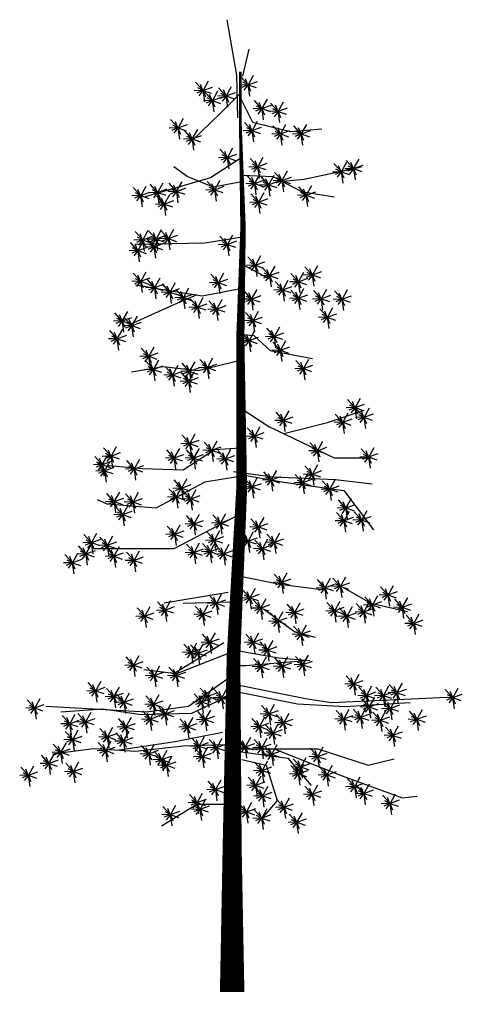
# Model space of a CAD drawing. Extents: x 36.63 to 40.53, y 36.89 to 45.58.
import ezdxf

# ---------------------------------------------------------------- set-up
doc = ezdxf.new("R2010")
doc.units = 0
doc.header["$MEASUREMENT"] = 0
doc.layers.get('0').update_dxf_attribs({"color": 1, "linetype": 'CONTINUOUS'})

# ---------------------------------------------------------------- blocks, each defined once
blk = doc.blocks.new('PINE', base_point=(834.39, 522.08))
for p, q in [((834.46, 521.96), (836.47, 525.58)), ((834.38, 522.07), (831.22, 521.96)), ((834.47, 522.02), (831.68, 525.08)), ((834.4, 522.02), (832.15, 521.09)), ((834.39, 522.08), (832.5, 523.01)), ((834.41, 522.02), (832.93, 520.09)), ((834.4, 522.04), (833.47, 524.29)), ((834.37, 522.01), (834.96, 517.91)), ((834.41, 522.07), (837.94, 523.34)), ((834.41, 522.06), (837.45, 521.02)), ((834.42, 522.03), (835.35, 519.78))]:
    blk.add_line(p, q)

msp = doc.modelspace()

# ---------------------------------------------------------------- linework, layer by layer
for p, q in [((38.4538, 45.5814), (38.5398, 45.0916)), ((38.595, 45.0818), (38.6529, 45.32)), ((38.5398, 45.0916), (38.5497, 44.7163)), ((38.5737, 44.9296), (38.3937, 44.7496)), ((38.5737, 44.8936), (38.6817, 44.6776)), ((38.3937, 44.7496), (38.1417, 44.5096)), ((38.6817, 44.6776), (39.0177, 44.5936)), ((39.0177, 44.5936), (39.2937, 44.6176)), ((38.5857, 44.3656), (38.3097, 44.1856)), ((38.1057, 44.1976), (37.9857, 44.2816)), ((39.1377, 44.1736), (39.6417, 44.2816)), ((38.3097, 44.1856), (37.7337, 44.0176)), ((38.3337, 44.1016), (38.1057, 44.1976)), ((38.5857, 44.2096), (38.8617, 44.1976)), ((38.8617, 44.1976), (39.1137, 44.0656)), ((38.8857, 44.1496), (39.1377, 44.1736)), ((38.5857, 44.1496), (38.3337, 44.1016)), ((39.1137, 44.0656), (39.4017, 44.0176)), ((38.5737, 43.6576), (38.2617, 43.6096)), ((38.2617, 43.6096), (37.6497, 43.5976)), ((38.5977, 43.4176), (38.8257, 43.2976)), ((37.9977, 43.1776), (37.6497, 43.2376)), ((38.5617, 43.2016), (38.2377, 43.1416)), ((38.1897, 43.1536), (37.9737, 43.0576)), ((38.2377, 43.1416), (37.9977, 43.1776)), ((37.9737, 43.0576), (37.6017, 42.8896)), ((38.5497, 42.8056), (38.6937, 42.7936)), ((38.6937, 42.7936), (38.8377, 42.6616)), ((38.8377, 42.6616), (39.2097, 42.5896)), ((37.8897, 42.5176), (37.6137, 42.4696)), ((38.2017, 42.4816), (37.8897, 42.5176)), ((38.5497, 42.5656), (38.2017, 42.4816)), ((38.5857, 42.1456), (38.8257, 41.9896)), ((39.3417, 42.0256), (39.6657, 42.1336)), ((38.8257, 41.9896), (39.4017, 41.7136)), ((38.9577, 41.9296), (39.3417, 42.0256)), ((38.3457, 41.7856), (38.0697, 41.6056)), ((38.5737, 41.7976), (38.3457, 41.7856)), ((37.7097, 41.6176), (37.4097, 41.6416)), ((39.4017, 41.7136), (39.7257, 41.7136)), ((38.0697, 41.6056), (37.7097, 41.6176)), ((38.5137, 41.5936), (38.8617, 41.5456)), ((38.5617, 41.5696), (38.9577, 41.4976)), ((38.2617, 41.4976), (37.8297, 41.2696)), ((38.5497, 41.5456), (38.2617, 41.4976)), ((38.8617, 41.5456), (39.4137, 41.5216)), ((38.9577, 41.4976), (39.4857, 41.4256)), ((39.4137, 41.5216), (39.7377, 41.4856)), ((39.4857, 41.4256), (39.7497, 41.0776)), ((37.3977, 41.3056), (37.3137, 41.3416)), ((37.8297, 41.2696), (37.3977, 41.3056)), ((38.5617, 41.2096), (37.9857, 40.9096)), ((37.9857, 40.9096), (37.2777, 40.9096)), ((38.5737, 40.6696), (38.9217, 40.5976)), ((38.9217, 40.5976), (39.3177, 40.5496)), ((38.4657, 40.5256), (37.9017, 40.4296)), ((39.4737, 40.5736), (39.7257, 40.4296)), ((38.0697, 40.4296), (38.4897, 40.4416)), ((39.7257, 40.4296), (40.0497, 40.3576)), ((38.7777, 40.3816), (39.0537, 40.1776)), ((39.0537, 40.1776), (39.2337, 40.1296)), ((38.4297, 40.0816), (37.9857, 39.8056)), ((38.4657, 39.9856), (38.0097, 39.8056)), ((38.5617, 40.0096), (38.9097, 39.9496)), ((39.1857, 39.9256), (38.6217, 39.8776)), ((38.9097, 39.9496), (39.1857, 39.9256)), ((38.0097, 39.8056), (37.7217, 39.8416)), ((38.6217, 39.8776), (38.5257, 39.8776)), ((38.5126, 39.7973), (38.1177, 39.5176)), ((38.5377, 39.6496), (39.0777, 39.5416)), ((38.5497, 39.7096), (39.1497, 39.5896)), ((38.5017, 39.6256), (38.1417, 39.4576)), ((39.1497, 39.5896), (39.3777, 39.5536)), ((39.3777, 39.5536), (40.3977, 39.6016)), ((39.4977, 39.5176), (40.0737, 39.5536)), ((37.7457, 39.4696), (36.8577, 39.5176)), ((37.3617, 39.4936), (36.9897, 39.4696)), ((37.6977, 39.4456), (37.3617, 39.4936)), ((38.1177, 39.5176), (37.7457, 39.4696)), ((39.0777, 39.5416), (39.4977, 39.5176)), ((38.1417, 39.4576), (37.6977, 39.4456)), ((38.4177, 39.2896), (37.9977, 39.2056)), ((37.9977, 39.2056), (37.5057, 39.1336)), ((37.2777, 39.1456), (36.9177, 39.0976)), ((37.6497, 39.1216), (37.2777, 39.1456)), ((38.0697, 39.1696), (37.6497, 39.1216)), ((38.4537, 39.1816), (38.0697, 39.1696)), ((38.5377, 39.1456), (39.2577, 39.1456)), ((38.5617, 39.1216), (38.9937, 39.0616)), ((38.8737, 39.1456), (39.4737, 38.9056)), ((39.2577, 39.1456), (39.7017, 39.0016)), ((38.5857, 39.0496), (38.8017, 39.0016)), ((38.9937, 39.0616), (39.1977, 38.8216)), ((39.7017, 39.0016), (39.9325, 39.0574)), ((38.8017, 39.0016), (38.8977, 38.6896)), ((39.4737, 38.9056), (40.0017, 38.7136)), ((38.8977, 38.6896), (38.7657, 38.5336)), ((40.0017, 38.7136), (40.1337, 38.7256)), ((38.1897, 38.6536), (37.8777, 38.4616)), ((38.4417, 38.6536), (38.1897, 38.6536))]:
    msp.add_line(p, q)
msp.add_lwpolyline([(38.5017, 36.9976, 0.216, 0.168, 0), (38.5017, 38.2696, 0.168, 0.12, 0), (38.5137, 39.9616, 0.12, 0.096, 0), (38.5857, 41.4376, 0.096, 0.072, 0), (38.5737, 42.7696, 0.072, 0.048, 0), (38.5977, 43.7416, 0.048, 0.024, 0), (38.5737, 44.6776, 0.024, 0.024, 0), (38.5737, 45.1216, 0.024, 0.024, 0)], format="xyseb")

# ---------------------------------------------------------------- block references
at = {"xscale": 0.024, "yscale": 0.024, "zscale": 0.024}
for p in [(38.244, 44.9568), (38.6409, 45.007), (38.3253, 44.8683), (38.4472, 44.909), (38.7628, 44.7966), (38.9062, 44.7727), (38.0229, 44.6269), (38.6755, 44.603), (38.1484, 44.5288), (38.9266, 44.5731), (39.1095, 44.5731), (38.458, 44.3651), (38.7257, 44.2838), (39.5721, 44.267), (38.9397, 44.1619), (39.4633, 44.2396), (38.3456, 44.0806), (38.6982, 44.1344), (38.8214, 44.1248), (37.6929, 44.0292), (37.8424, 44.0567), (38.0097, 44.0662), (39.1537, 44.0328), (37.9009, 43.9539), (38.7329, 43.9718), (37.7109, 43.6383), (37.8292, 43.6454), (37.938, 43.649), (37.8125, 43.5773), (38.458, 43.5976), (37.669, 43.5438), (38.7054, 43.4147), (38.8309, 43.3227), (39.2087, 43.3287), (37.6929, 43.2725), (37.8161, 43.2175), (38.3791, 43.2617), (39.0856, 43.2689), (37.9511, 43.1768), (38.0707, 43.129), (38.6719, 43.1159), (38.9469, 43.1972), (39.0856, 43.1231), (39.2864, 43.1183), (39.4693, 43.1147), (38.1962, 43.0442), (38.3623, 43.0274), (39.3402, 42.9557), (37.5304, 42.9222), (37.6152, 42.8816), (38.6851, 42.9258), (38.8716, 42.786), (37.4861, 42.7656), (38.6504, 42.7489), (37.7647, 42.6102), (38.9266, 42.664), (38.2811, 42.511), (37.8053, 42.4943), (37.975, 42.4465), (38.1245, 42.4775), (39.1298, 42.5014), (39.1298, 42.5014), (38.1185, 42.3915), (39.5852, 42.1572), (39.6641, 42.0723), (38.9541, 42.0448), (39.4764, 42.0281), (38.6994, 41.9061), (38.1257, 41.8404), (37.4323, 41.7292), (38.3193, 41.7806), (39.2529, 41.777), (37.3546, 41.6539), (37.9894, 41.7125), (38.1627, 41.7125), (38.4412, 41.7053), (39.7048, 41.722), (37.375, 41.6001), (37.6367, 41.6169), (39.2087, 41.5702), (38.8453, 41.5188), (39.1238, 41.4949), (38.0539, 41.4471), (38.6755, 41.4579), (39.3617, 41.4375), (37.4598, 41.3276), (37.626, 41.3252), (38.0073, 41.3694), (38.1352, 41.3515), (37.5351, 41.2128), (39.5039, 41.2714), (38.1627, 41.1315), (38.397, 41.1387), (39.4872, 41.159), (39.6438, 41.1662), (37.993, 41.0395), (38.7329, 41.104), (37.259, 40.9654), (37.4001, 40.9415), (38.3432, 40.9881), (38.6409, 40.9785), (38.8728, 40.9689), (37.21, 40.8661), (38.1639, 40.8793), (38.3062, 40.8865), (38.4257, 40.8661), (38.7676, 40.914), (37.0905, 40.7884), (37.4574, 40.8458), (37.6344, 40.8088), (38.9385, 40.6151), (39.3187, 40.5673), (39.4549, 40.5804), (38.3611, 40.431), (38.6564, 40.4788), (39.8757, 40.5039), (37.9093, 40.3701), (38.2416, 40.333), (38.752, 40.388), (39.0509, 40.3497), (39.4035, 40.3641), (39.6617, 40.3545), (39.737, 40.4155), (40.0012, 40.3952), (37.7288, 40.3163), (38.9015, 40.272), (39.5123, 40.3163), (40.1028, 40.2529), (38.3038, 40.0855), (38.6875, 40.0855), (39.1083, 40.1561), (38.14, 39.9971), (38.1986, 39.9899), (38.813, 40.0174), (37.6308, 39.8847), (38.7544, 39.8716), (38.9421, 39.8752), (39.125, 39.8883), (37.8137, 39.7927), (38.0073, 39.7927), (37.2949, 39.6576), (39.5733, 39.7186), (39.9534, 39.6409), (37.4574, 39.6062), (37.5459, 39.556), (38.232, 39.5596), (38.2834, 39.6098), (38.409, 39.5966), (39.6856, 39.617), (39.8351, 39.617), (40.4471, 39.5978), (36.7581, 39.5058), (37.8065, 39.5393), (39.7095, 39.5153), (39.896, 39.5022), (37.2064, 39.3838), (37.7766, 39.4078), (37.9093, 39.4544), (38.2631, 39.403), (38.8262, 39.4544), (39.4848, 39.4101), (39.6342, 39.4233), (39.8076, 39.397), (40.1303, 39.4066), (37.0665, 39.3671), (37.5626, 39.3396), (38.1065, 39.3384), (38.7413, 39.342), (38.9553, 39.3767), (37.094, 39.2273), (37.4001, 39.2512), (37.5423, 39.2141), (38.8608, 39.2846), (39.9199, 39.2643), (37.3857, 39.1292), (38.2081, 39.1699), (38.3635, 39.1555), (38.6158, 39.1627), (38.7616, 39.1555), (36.9888, 39.1149), (37.7658, 39.1017), (37.8782, 39.0503), (38.238, 39.0778), (38.8501, 39.0981), (39.2553, 39.0778), (36.8837, 39.0169), (37.1, 38.9451), (37.9224, 39.0001), (38.7652, 38.9547), (39.1059, 38.9858), (36.7031, 38.9117), (39.0844, 38.9248), (39.3366, 38.9153), (38.354, 38.7862), (38.7078, 38.8232), (39.5816, 38.8124), (38.7688, 38.7312), (39.2075, 38.7443), (39.6629, 38.7515), (38.1902, 38.6702), (38.2177, 38.6128), (38.9588, 38.6296), (39.8936, 38.663), (37.9559, 38.565), (38.6265, 38.5889), (38.7616, 38.5339), (39.0712, 38.4969)]:
    msp.add_blockref('PINE', p, dxfattribs=at)

doc.saveas('drawing.dxf')
